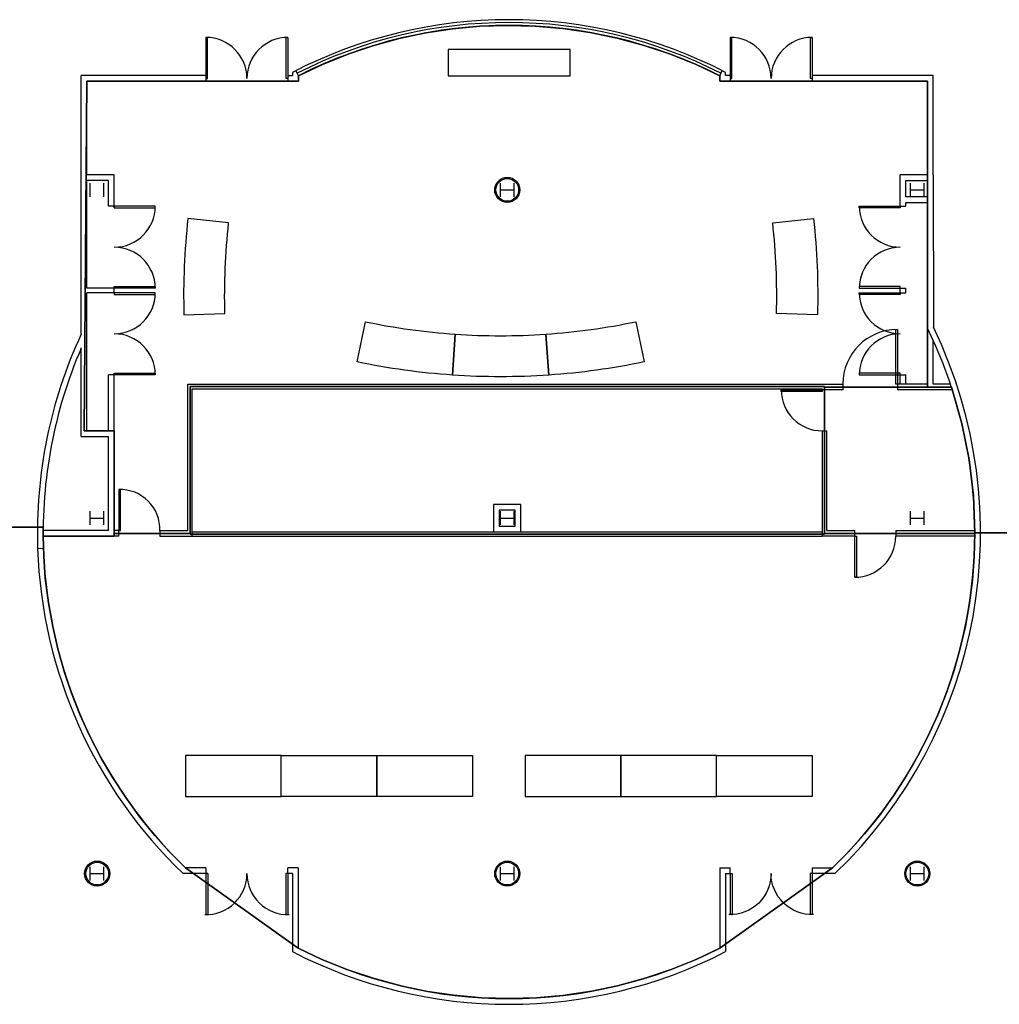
# Model space of a CAD drawing. Header units: inches. Extents: x -79 to 3853, y -268 to 2165.
# Tile 10 of 14: x 2103 to 2963, y 472 to 1336. Entities that reach past the tile are written whole.
import ezdxf

# ---------------------------------------------------------------- set-up
doc = ezdxf.new("R2010")
doc.units = ezdxf.units.IN
doc.header["$MEASUREMENT"] = 0
for name, color, linetype in [('I-DOOR', 9, 'CONTINUOUS'), ('I-FLOR-CASE', 8, 'CONTINUOUS'), ('I-FURN', 8, 'CONTINUOUS'), ('I-GLAZ', 8, 'CONTINUOUS'), ('I-WALL', 8, 'CONTINUOUS'), ('S-COLS', 7, 'CONTINUOUS'), ('triLabelLayer', 7, 'CONTINUOUS'), ('triSpaceLayer', 7, 'CONTINUOUS')]:
    doc.layers.add(name, color=color, linetype=linetype)
doc.styles.add('FDC_SPC', font='ROMANS.SHX', dxfattribs={"height": 12})

msp = doc.modelspace()

# ---------------------------------------------------------------- linework, layer by layer
at = {"layer": 'I-DOOR'}
for p, q in [((2266.11, 586.62), (2266.11, 550.63)), ((2267.91, 586.62), (2267.91, 550.63)), ((2336.31, 586.62), (2336.31, 550.63)), ((2338.11, 586.62), (2338.11, 550.63)), ((2726.26, 586.62), (2726.26, 550.63)), ((2728.06, 586.62), (2728.06, 550.63)), ((2796.46, 586.62), (2796.46, 550.63)), ((2798.26, 586.62), (2798.26, 550.63)), ((2267.23, 550.63), (2267.91, 550.63)), ((2336.98, 550.63), (2336.31, 550.63)), ((2727.38, 550.63), (2728.06, 550.63)), ((2797.13, 550.63), (2796.46, 550.63))]:
    msp.add_line(p, q, dxfattribs=at)
for points in [[(2267.61, 1284.39), (2267.61, 1320.39), (2266.11, 1320.39), (2266.11, 1284.39)], [(2336.61, 1284.39), (2336.61, 1320.39), (2338.11, 1320.39), (2338.11, 1284.39)], [(2727.76, 1284.39), (2727.76, 1320.39), (2726.26, 1320.39), (2726.26, 1284.39)], [(2796.76, 1284.39), (2796.76, 1320.39), (2798.26, 1320.39), (2798.26, 1284.39)], [(2185.62, 1170.81), (2221.63, 1170.81), (2221.63, 1172.31), (2185.62, 1172.31)], [(2875.62, 1170.81), (2839.63, 1170.81), (2839.63, 1172.31), (2875.62, 1172.31)], [(2185.62, 1101.81), (2221.63, 1101.81), (2221.63, 1100.31), (2185.62, 1100.31)], [(2875.62, 1101.81), (2839.63, 1101.81), (2839.63, 1100.31), (2875.62, 1100.31)], [(2185.62, 1094.81), (2221.63, 1094.81), (2221.63, 1096.31), (2185.62, 1096.31)], [(2875.62, 1094.81), (2839.63, 1094.81), (2839.63, 1096.31), (2875.62, 1096.31)], [(2871.62, 1016.13), (2871.62, 1064.13), (2873.13, 1064.13), (2873.13, 1016.13)], [(2185.62, 1025.81), (2221.63, 1025.81), (2221.63, 1024.31), (2185.62, 1024.31)], [(2875.62, 1025.81), (2839.63, 1025.81), (2839.63, 1024.31), (2875.62, 1024.31)], [(2807.12, 1009.63), (2771.12, 1009.63), (2771.12, 1011.13), (2807.12, 1011.13)], [(2191.13, 887.63), (2191.13, 923.63), (2189.63, 923.63), (2189.63, 887.63)], [(2837.13, 882.62), (2837.13, 846.62), (2835.62, 846.62), (2835.62, 882.62)]]:
    msp.add_lwpolyline(points, close=True, dxfattribs=at)
for centre, radius, start, end in [((2266.11, 1284.39), 36, 0, 90), ((2338.11, 1284.39), 36, 90, 180), ((2726.26, 1284.39), 36, 0, 90), ((2798.26, 1284.39), 36, 90, 180), ((2185.62, 1172.31), 36, 270, 0), ((2875.62, 1172.31), 36, 180, 270), ((2185.62, 1100.31), 36, 0, 90), ((2875.62, 1100.31), 36, 90, 180), ((2185.62, 1096.31), 36, 270, 0), ((2875.62, 1096.31), 36, 180, 270), ((2873.13, 1016.13), 48, 90, 180), ((2185.62, 1024.31), 36, 0, 90), ((2875.62, 1024.31), 36, 90, 180), ((2807.12, 1011.13), 36, 180, 270), ((2190.82, 888.82), 34.82, 358.03248, 91.96752), ((2835.62, 882.62), 36, 270, 0)]:
    msp.add_arc(centre, radius, start, end, dxfattribs=at)
for centre, major_axis, start_param, end_param in [((2266.11, 586.62), (25.46, 25.46), 3.897198, 5.497787), ((2266.11, 586.62), (25.46, 25.46), 3.897198, 5.497787), ((2338.11, 586.62), (-25.46, 25.46), 0.785398, 2.385987), ((2338.11, 586.62), (-25.46, 25.46), 0.785398, 2.385987)]:
    msp.add_ellipse(centre, major_axis=major_axis, ratio=1, start_param=start_param, end_param=end_param, dxfattribs=at)
at = {"layer": 'I-DOOR', "extrusion": (0, 4.44089e-16, -1)}
for centre, major_axis, start_param, end_param in [((2726.26, 586.62), (25.46, 25.46), 0.785398, 2.385987), ((2798.26, 586.62), (-25.46, 25.46), 3.897198, 5.497787)]:
    msp.add_ellipse(centre, major_axis=major_axis, ratio=1, start_param=start_param, end_param=end_param, dxfattribs=at)
at = {"layer": 'I-FLOR-CASE'}
for p, q in [((2585.74, 1309.78), (2478.74, 1309.78)), ((2478.74, 1309.78), (2478.74, 1286.78)), ((2585.74, 1286.78), (2585.74, 1309.78)), ((2478.74, 1286.78), (2585.74, 1286.78))]:
    msp.add_line(p, q, dxfattribs=at)
at = {"layer": 'I-FLOR-CASE', "flags": 128}
for points in [[(2246.76, 1077.1), (2282.75, 1078.07, -0.034284), (2286.06, 1157.6), (2250.28, 1161.56, 0.034284)], [(2802.96, 1077.1), (2766.97, 1078.07, 0.034284), (2763.66, 1157.6), (2799.44, 1161.56, -0.034284)], [(2398.75, 1035.63), (2406.1, 1070.87, 0.034284), (2484.95, 1059.99), (2482.49, 1024.07, -0.034284)], [(2567.01, 1024.07), (2564.55, 1059.99, 0.034284), (2643.4, 1070.87), (2650.75, 1035.63, -0.034284)], [(2482.49, 1024.07), (2484.95, 1059.99, 0.034284), (2564.55, 1059.99), (2567.01, 1024.07, -0.034284)]]:
    msp.add_lwpolyline(points, format="xyb", close=True, dxfattribs=at)
at = {"layer": 'I-FURN', "flags": 128}
for points in [[(2248.25, 680.14), (2248.25, 654.14), (2332.25, 654.14), (2332.25, 690.14), (2248.25, 690.14)], [(2416.25, 680.14), (2416.25, 654.14), (2332.25, 654.14), (2332.25, 690.14), (2416.25, 690.14)], [(2500.25, 680.14), (2500.25, 654.14), (2416.25, 654.14), (2416.25, 690.14), (2500.25, 690.14)], [(2546.25, 680.14), (2546.25, 654.14), (2630.25, 654.14), (2630.25, 690.14), (2546.25, 690.14)], [(2630.25, 680.14), (2630.25, 654.14), (2714.25, 654.14), (2714.25, 690.14), (2630.25, 690.14)], [(2798.25, 680.14), (2798.25, 654.14), (2714.25, 654.14), (2714.25, 690.14), (2798.25, 690.14)]]:
    msp.add_lwpolyline(points, close=True, dxfattribs=at)
at = {"layer": 'I-GLAZ'}
msp.add_arc((2532.18, 921.93), 411.53, 63.13378, 116.86622, dxfattribs=at)
at = {"layer": 'I-WALL'}
for p, q in [((2342.11, 1289.76), (2342.11, 1286.89)), ((2347.27, 1286.78), (2345.14, 1291.31)), ((2717.09, 1286.78), (2719.22, 1291.31)), ((2722.26, 1286.89), (2722.26, 1289.76)), ((2266.11, 1286.89), (2156.62, 1286.89)), ((2156.62, 1060.02), (2156.62, 1286.89)), ((2161.62, 1199.71), (2161.62, 1281.89)), ((2266.11, 1281.89), (2161.62, 1281.89)), ((2266.11, 1286.89), (2266.11, 1281.89)), ((2338.11, 1286.89), (2338.11, 1281.89)), ((2338.11, 1286.89), (2342.11, 1286.89)), ((2338.11, 1281.89), (2347.27, 1281.89)), ((2347.27, 1281.89), (2347.27, 1286.78)), ((2717.09, 1281.89), (2717.09, 1286.78)), ((2726.26, 1281.89), (2717.09, 1281.89)), ((2726.26, 1286.89), (2722.26, 1286.89)), ((2726.26, 1286.89), (2726.26, 1281.89)), ((2904.63, 1286.89), (2798.26, 1286.89)), ((2798.26, 1286.89), (2798.26, 1281.89)), ((2798.26, 1281.89), (2899.62, 1281.89)), ((2899.62, 1281.89), (2899.62, 1016.13)), ((2904.63, 1199.71), (2904.63, 1286.89)), ((2180.62, 1194.71), (2161.62, 1194.71)), ((2161.62, 1100.31), (2161.62, 1194.71)), ((2185.62, 1199.71), (2161.62, 1199.71)), ((2180.62, 1172.31), (2180.62, 1194.71)), ((2185.62, 1170.81), (2185.62, 1199.71)), ((2899.62, 1199.71), (2875.62, 1199.71)), ((2875.62, 1172.31), (2875.62, 1199.71)), ((2880.62, 1194.71), (2899.62, 1194.71)), ((2880.62, 1180.64), (2880.62, 1194.71)), ((2904.63, 1199.71), (2904.71, 1066.13)), ((2899.62, 1180.64), (2880.62, 1180.64)), ((2880.62, 1175.64), (2899.62, 1175.64)), ((2880.62, 1172.31), (2880.62, 1175.64)), ((2185.62, 1172.31), (2180.62, 1172.31)), ((2875.62, 1172.31), (2880.62, 1172.31)), ((2185.62, 1100.31), (2161.62, 1100.31)), ((2185.62, 1096.31), (2185.62, 1100.31)), ((2875.62, 1100.31), (2880.62, 1100.31)), ((2875.62, 1096.31), (2875.62, 1100.31)), ((2880.62, 1096.31), (2880.62, 1100.31)), ((2161.62, 975.11), (2161.62, 1096.31)), ((2185.62, 1096.31), (2161.62, 1096.31)), ((2875.62, 1096.31), (2880.62, 1096.31)), ((2904.63, 1016.13), (2904.63, 1054.51)), ((2156.62, 970.11), (2156.62, 1047.99)), ((2180.62, 975.11), (2180.62, 1024.31)), ((2185.62, 1024.31), (2180.62, 1024.31)), ((2185.62, 887.63), (2185.62, 1024.31)), ((2875.62, 1024.31), (2880.62, 1024.31)), ((2875.62, 1016.13), (2875.62, 1024.31)), ((2880.62, 1016.13), (2880.62, 1024.31)), ((2250.12, 887.62), (2250.12, 1016.12)), ((2250.12, 1016.12), (2825.13, 1016.12)), ((2254.12, 1012.12), (2807.12, 1012.13)), ((2254.12, 882.6), (2254.12, 1012.12)), ((2807.12, 1012.13), (2807.12, 1011.13)), ((2825.13, 1011.13), (2807.12, 1011.13)), ((2825.13, 1016.13), (2825.13, 1011.13)), ((2899.62, 1016.13), (2873.13, 1016.13)), ((2873.13, 1016.13), (2873.13, 1011.13)), ((2921.37, 1011.13), (2873.13, 1011.13)), ((2919.73, 1016.13), (2904.63, 1016.13)), ((2156.62, 970.11), (2180.62, 970.11)), ((2161.62, 975.11), (2180.62, 975.11)), ((2180.62, 887.63), (2180.62, 970.11)), ((2807.13, 975.27), (2807.12, 882.62)), ((2807.13, 975.27), (2811.13, 975.27)), ((2811.13, 887.63), (2811.13, 975.27)), ((2123.16, 888.22), (2123.16, 882.62)), ((2180.62, 887.63), (2123.16, 887.63)), ((2189.63, 882.62), (2123.16, 882.62)), ((2189.63, 887.63), (2185.62, 887.63)), ((2189.63, 882.62), (2189.63, 887.63)), ((2225.63, 887.63), (2225.63, 882.62)), ((2225.63, 887.62), (2250.12, 887.62)), ((2225.63, 882.62), (2254.12, 882.6)), ((2254.12, 886.62), (2807.12, 886.62)), ((2254.12, 882.62), (2807.12, 882.62)), ((2835.62, 882.62), (2807.12, 882.62)), ((2811.13, 887.63), (2835.62, 887.63)), ((2835.62, 882.62), (2835.62, 887.63)), ((2871.62, 887.63), (2871.62, 882.62)), ((2871.62, 887.63), (2941.05, 887.63)), ((2941.04, 882.62), (2871.62, 882.62)), ((2118.38, 872.04), (2123.38, 872.21)), ((2266.11, 591.62), (2248.12, 591.62)), ((2266.11, 591.62), (2266.11, 586.62)), ((2338.11, 586.62), (2338.11, 591.62)), ((2347.11, 591.62), (2338.11, 591.62)), ((2347.11, 591.62), (2347.11, 521.16)), ((2717.26, 591.62), (2717.26, 521.16)), ((2717.26, 591.62), (2726.26, 591.62)), ((2726.26, 586.62), (2726.26, 591.62)), ((2798.26, 591.62), (2798.26, 586.62)), ((2798.26, 591.62), (2816.25, 591.62)), ((2267.91, 586.62), (2246.11, 586.62)), ((2342.11, 586.62), (2336.31, 586.62)), ((2342.11, 586.62), (2342.11, 518.11)), ((2722.26, 586.62), (2722.26, 518.11)), ((2722.26, 586.62), (2728.06, 586.62)), ((2818.26, 586.62), (2796.46, 586.62))]:
    msp.add_line(p, q, dxfattribs=at)
for centre, radius, start, end in [((2532.18, 921.93), 414.03, 62.67215, 117.32785), ((2532.18, 921.93), 409.03, 63.12369, 116.87631), ((2532.02, 885.77), 409.03, 314.01702, 26.00992), ((2532.02, 885.77), 414.03, 313.73663, 25.8236), ((2532.02, 885.77), 413.86, 155.1009, 181.89024), ((2532.02, 885.77), 408.86, 156.65609, 181.91336), ((2532.18, 885.93), 414.03, 181.92286, 226.29486), ((2532.18, 885.93), 409.03, 181.92286, 226.0147), ((2532.18, 885.93), 409.03, 243.09778, 296.90222), ((2532.18, 885.93), 414.03, 242.67215, 297.32785)]:
    msp.add_arc(centre, radius, start, end, dxfattribs=at)
at = {"layer": 'S-COLS', "flags": 128}
for points in [[(2164.62, 1180.62), (2164.62, 1192.62)], [(2176.62, 1180.62), (2176.62, 1192.62)], [(2524.62, 1180.62), (2524.62, 1192.62)], [(2536.62, 1180.62), (2536.62, 1192.62)], [(2884.62, 1180.62), (2884.62, 1192.62)], [(2896.62, 1180.62), (2896.62, 1192.62)], [(2524.62, 1186.62), (2536.62, 1186.62)], [(2884.62, 1186.62), (2896.62, 1186.62)], [(2542.63, 886.62), (2542.63, 910.63), (2518.63, 910.63), (2518.63, 886.62), (2542.63, 886.62)], [(2164.62, 892.63), (2164.62, 904.63)], [(2176.62, 892.63), (2176.62, 904.63)], [(2524.62, 892.63), (2524.62, 904.63)], [(2536.62, 892.63), (2536.62, 904.63)], [(2884.62, 892.63), (2884.62, 904.63)], [(2896.62, 892.63), (2896.62, 904.63)], [(2164.62, 898.63), (2176.62, 898.63)], [(2524.62, 898.63), (2536.62, 898.63)], [(2884.62, 898.63), (2896.62, 898.63)], [(2164.62, 580.62), (2164.62, 592.62)], [(2176.62, 580.62), (2176.62, 592.62)], [(2524.62, 580.62), (2524.62, 592.62)], [(2536.62, 580.62), (2536.62, 592.62)], [(2884.62, 580.62), (2884.62, 592.62)], [(2896.62, 580.62), (2896.62, 592.62)], [(2164.62, 586.62), (2176.62, 586.62)], [(2524.62, 586.62), (2536.62, 586.62)], [(2884.62, 586.62), (2896.62, 586.62)]]:
    msp.add_lwpolyline(points, dxfattribs=at)
msp.add_lwpolyline([(2537.63, 891.63), (2537.63, 905.63), (2523.63, 905.63), (2523.63, 891.63)], close=True, dxfattribs=at)
at = {"layer": 'S-COLS'}
for centre, radius in [((2530.62, 1186.62), 11), ((2530.62, 1186.62), 10), ((2170.63, 586.62), 11), ((2170.63, 586.62), 10), ((2530.62, 586.62), 11), ((2530.62, 586.62), 10), ((2890.63, 586.62), 11), ((2890.63, 586.62), 10)]:
    msp.add_circle(centre, radius, dxfattribs=at)
at = {"layer": 'triSpaceLayer'}
for points in [[(1942.47, 890.62), (2123.16, 890.62), (2123.16, 882.62), (2185.62, 882.62), (2185.62, 975.12), (2159.12, 975.12), (2161.62, 1281.91), (2347.28, 1281.91), (2347.28, 1286.78), (2368.5, 1296.78), (2391.5, 1306), (2413.53, 1313.38), (2436.97, 1319.72), (2459.12, 1324.38), (2482.69, 1327.97), (2506.59, 1330.16), (2530.62, 1330.97), (2555.06, 1330.31), (2579.38, 1328.22), (2603.47, 1324.72), (2627.25, 1319.75), (2650.75, 1313.41), (2673.81, 1305.66), (2696.44, 1296.53), (2717.09, 1286.78), (2717.09, 1281.91), (2899.62, 1281.91), (2899.62, 1013.62), (2920.56, 1013.62), (2929.69, 981.56), (2935.97, 950.12), (2939.78, 918.06), (2941.03, 885.62), (3188.62, 885.62)], [(3621.25, 885.62), (2941.06, 885.62), (2940.5, 864.5), (2938.94, 844.19), (2936.38, 824.16), (2932.75, 803.78), (2927.97, 783.12), (2922.81, 765), (2916.47, 746.09), (2908.53, 725.94), (2900.09, 707.38), (2891.09, 689.88), (2880.81, 672.09), (2869.56, 654.75), (2857.25, 637.72), (2844.25, 621.53), (2830.25, 605.84), (2816.25, 591.62), (2717.25, 521.16), (2696.34, 511.28), (2674.56, 502.47), (2651.78, 494.78), (2627.44, 488.16), (2604.84, 483.41), (2579.47, 479.62), (2556.19, 477.59), (2532.19, 476.91), (2508.16, 477.59), (2483.38, 479.81), (2460.66, 483.19), (2438.41, 487.78), (2413.75, 494.41), (2390.66, 502.16), (2367.94, 511.34), (2347.12, 521.16), (2248.12, 591.62), (2235.06, 604.81), (2221.34, 620.06), (2208.19, 636.25), (2195.72, 653.38), (2184.38, 670.66), (2174.56, 687.41), (2163.62, 708.5), (2155.81, 725.78), (2148.19, 745.06), (2142.06, 763), (2136.12, 783.72), (2131.59, 803.31), (2127.84, 824.19), (2125.12, 845.78), (2123.69, 865.19), (2123.16, 882.62), (2123.16, 890.62), (1825.62, 890.62)]]:
    msp.add_lwpolyline(points, dxfattribs=at)
for points in [[(2717.09, 1286.78), (2696.44, 1296.53), (2673.81, 1305.66), (2650.75, 1313.41), (2627.25, 1319.75), (2603.47, 1324.72), (2579.38, 1328.22), (2555.06, 1330.31), (2530.62, 1330.97), (2506.59, 1330.16), (2482.69, 1327.97), (2459.12, 1324.38), (2436.97, 1319.72), (2413.53, 1313.38), (2391.5, 1306), (2368.5, 1296.78), (2347.28, 1286.78), (2347.28, 1281.91), (2161.62, 1281.91), (2159.12, 975.12), (2185.62, 975.12), (2185.62, 885.12), (2252.12, 885.12), (2252.12, 1014.12), (2809.12, 1014.16), (2809.12, 1013.62), (2899.62, 1013.62), (2899.62, 1281.91), (2717.09, 1281.91)], [(2252.12, 1014.12), (2252.12, 884.62), (2809.12, 884.62), (2809.12, 1014.16)], [(2941.06, 885.12), (2939.78, 918.06), (2935.97, 950.12), (2929.69, 981.56), (2920.56, 1013.62), (2809.12, 1013.62), (2809.12, 885.12), (2941.06, 885.12)], [(2185.62, 885.12), (2185.62, 882.62), (2123.16, 882.62), (2123.69, 865.19), (2125.12, 845.78), (2127.84, 824.19), (2131.59, 803.31), (2136.12, 783.72), (2142.06, 763), (2148.19, 745.06), (2155.81, 725.78), (2163.62, 708.5), (2174.56, 687.41), (2184.38, 670.66), (2195.72, 653.38), (2208.19, 636.25), (2221.34, 620.06), (2235.06, 604.81), (2248.12, 591.62), (2347.12, 521.16), (2367.94, 511.34), (2390.66, 502.16), (2413.75, 494.41), (2438.41, 487.78), (2460.66, 483.19), (2483.38, 479.81), (2508.16, 477.59), (2532.19, 476.91), (2556.19, 477.59), (2579.47, 479.62), (2604.84, 483.41), (2627.44, 488.16), (2651.78, 494.78), (2674.56, 502.47), (2696.34, 511.28), (2717.25, 521.16), (2816.25, 591.62), (2830.25, 605.84), (2844.25, 621.53), (2857.25, 637.72), (2869.56, 654.75), (2880.81, 672.09), (2891.09, 689.88), (2900.09, 707.38), (2908.53, 725.94), (2916.47, 746.09), (2922.81, 765), (2927.97, 783.12), (2932.75, 803.78), (2936.38, 824.16), (2938.94, 844.19), (2940.5, 864.5), (2941.06, 885.12), (2809.12, 885.12), (2809.12, 884.62), (2252.12, 884.62), (2252.12, 885.12)]]:
    msp.add_lwpolyline(points, close=True, dxfattribs=at)

# ---------------------------------------------------------------- texts
at = {"layer": 'triLabelLayer', "color": 7, "char_height": 12, "attachment_point": 5, "style": 'FDC_SPC'}
for insert in [(2438.83, 1192.65), (2530.62, 949.39), (2875.09, 949.38), (2593.88, 568.14)]:
    msp.add_mtext('{\\fSansSerif;\\H0.01;}', dxfattribs=dict(at, insert=insert))

doc.saveas('drawing.dxf')
